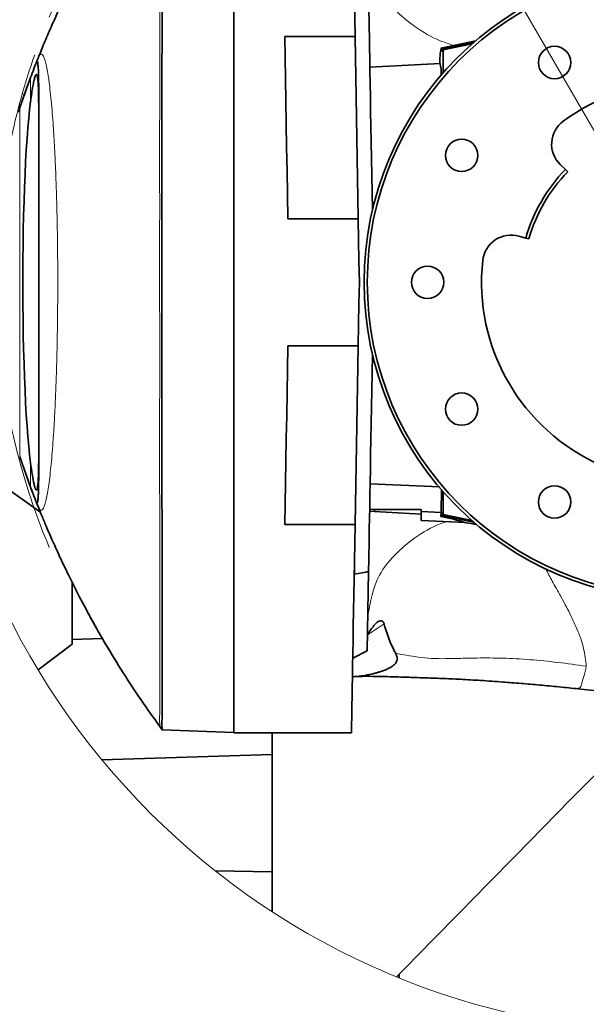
# Model space of a CAD drawing. Header units: millimetres. Extents: x 0 to 12429, y 0 to 8400.
# Tile 62 of 139: x 4090 to 4447, y 6414 to 7035. Entities that reach past the tile are written whole.
import ezdxf

# ---------------------------------------------------------------- set-up
doc = ezdxf.new("R2010")
doc.units = ezdxf.units.MM
doc.header["$LTSCALE"] = 20
doc.linetypes.add('CENTER', pattern=[10.16, 6.35, -1.27, 1.27, -1.27])
doc.styles.add('SLDTEXTSTYLE0', font='TXT', dxfattribs={"width": 0.605})
doc.dimstyles.new('SLDDIMSTYLE10', dxfattribs={"dimtxt": 70, "dimasz": 70, "dimexe": 0, "dimexo": 0.0625, "dimgap": 17.5, "dimtad": 0, "dimtih": 1, "dimtoh": 1, "dimdec": 1, "dimlfac": 0.5, "dimrnd": 1e-09, "dimzin": 12, "dimdsep": 46, "dimtxsty": 'SLDTEXTSTYLE0', "dimsah": 1, "dimcen": 0, "dimadec": 0, "dimazin": 3, "dimtfac": 1, "dimtofl": 0, "dimtmove": 0, "dimatfit": 3, "dimfxl": 1, "dimfrac": 2, "dimtolj": 1, "dimtzin": 12, "dimarcsym": 0})
doc.dimstyles.new('SLDDIMSTYLE11', dxfattribs={"dimtxt": 70, "dimasz": 70, "dimexe": 0, "dimexo": 0.0625, "dimgap": 17.5, "dimtad": 1, "dimdec": 1, "dimlfac": 0.5, "dimrnd": 1e-09, "dimzin": 12, "dimdsep": 46, "dimtxsty": 'SLDTEXTSTYLE0', "dimsah": 1, "dimcen": 0.09, "dimadec": 0, "dimazin": 3, "dimtfac": 1, "dimtmove": 0, "dimatfit": 0, "dimfxl": 1, "dimfrac": 2, "dimtolj": 1, "dimtzin": 12, "dimarcsym": 0})

# ---------------------------------------------------------------- blocks, each defined once
blk = doc.blocks.new('_D_66')
at = {"color": 7, "linetype": 'Continuous', "lineweight": 0}
for p, q in [((4183.84, 7428.69), (3138.26, 7428.69)), ((4290.65, 7243.69), (4183.84, 7428.69)), ((4506.65, 6869.57), (4290.65, 7243.69))]:
    blk.add_line(p, q, dxfattribs=at)
at = {"color": 7, "linetype": 'Continuous', "lineweight": 18}
blk.add_solid([(4290.65, 7243.69), (4264.31, 7309.31), (4246.99, 7299.31)], dxfattribs=at)
at = {"color": 7, "linetype": 'Continuous', "lineweight": 18, "char_height": 70, "attachment_point": 1, "style": 'SLDTEXTSTYLE0'}
for s, insert in [('R216', (3138.26, 7733.79)), ('Smallest circumscribed', (3138.26, 7626.36)), ('radius axis 4.', (3138.26, 7518.93))]:
    blk.add_mtext(s, dxfattribs=dict(at, insert=insert))
blk = doc.blocks.new('_D_67')
at = {"color": 7, "linetype": 'Continuous', "lineweight": 0}
for p, q in [((4400.65, 7147.79), (4400.65, 7803.38)), ((4506.65, 6873.57), (4506.65, 7803.38)), ((4400.65, 7773.38), (4175.81, 7773.38)), ((4506.65, 7773.38), (4400.65, 7773.38)), ((4506.65, 7773.38), (4626.65, 7773.38))]:
    blk.add_line(p, q, dxfattribs=at)
at = {"color": 7, "linetype": 'Continuous', "lineweight": 18}
for points in [[(4400.65, 7773.38), (4330.65, 7783.38), (4330.65, 7763.38)], [(4506.65, 7773.38), (4576.65, 7763.38), (4576.65, 7783.38)]]:
    blk.add_solid(points, dxfattribs=at)
at = {"color": 7, "linetype": 'Continuous', "lineweight": 18, "insert": (4175.81, 7863.62), "char_height": 70, "attachment_point": 1, "style": 'SLDTEXTSTYLE0'}
blk.add_mtext('53', dxfattribs=at)

msp = doc.modelspace()

# ---------------------------------------------------------------- linework, layer by layer
at = {"color": 7, "linetype": 'Continuous', "lineweight": 35}
for p, q in [((4224.651929, 6585.567547), (4224.651929, 7153.567626)), ((4256.645155, 7024.535968), (4300.946948, 7024.535968)), ((4302.953732, 6909.567548), (4300.946948, 7024.535968)), ((4377.037861, 7021.883561), (4355.086551, 7017.198397)), ((4355.681502, 7016.733958), (4355.120112, 7017.188384)), ((4355.681502, 7016.733958), (4375.48931, 7020.925595)), ((4355.681502, 7015.28032), (4355.681502, 7016.733958)), ((4356.274993, 7015.295817), (4355.681502, 7015.28032)), ((4375.189621, 7020.291402), (4356.274993, 7016.253306)), ((4356.478867, 7016.088082), (4356.274993, 7016.253306)), ((4356.274993, 7016.253306), (4356.274993, 7015.295817)), ((4374.670122, 7019.836737), (4356.478867, 7016.088082)), ((4356.478867, 7016.088082), (4356.478867, 7001.658751)), ((4375.48931, 7020.925595), (4376.060121, 7021.046235)), ((4354.477384, 7007.549836), (4310.283874, 7005.233838)), ((4089.684468, 6979.66273), (4096.489292, 6998.655869)), ((4101.651948, 6989.483191), (4101.651948, 6749.640538)), ((4433.47238, 6940.622164), (4430.25145, 6943.749501)), ((4433.47238, 6940.622164), (4434.907273, 6939.228965)), ((4302.953732, 6909.567548), (4258.651939, 6909.567548)), ((4404.208214, 6898.641302), (4408.527088, 6897.415592)), ((4410.451105, 6896.869613), (4408.527088, 6897.415592)), ((4258.651939, 6829.567625), (4302.953732, 6829.567625)), ((4300.985817, 6716.826035), (4302.953732, 6829.567625)), ((4096.489292, 6740.467502), (4089.684468, 6759.458615)), ((4354.223118, 6740.599467), (4310.432759, 6742.431237)), ((4355.31842, 6738.807632), (4355.192814, 6724.46592)), ((4356.478867, 6737.476541), (4356.478867, 6723.046972)), ((4313.11835, 6724.988534), (4310.131032, 6725.145055)), ((4313.11835, 6726.327373), (4310.153958, 6726.458861)), ((4313.11835, 6726.327373), (4342.65193, 6726.327373)), ((4313.11835, 6724.988534), (4313.11835, 6726.327373)), ((4342.65193, 6723.44072), (4313.11835, 6724.988534)), ((4342.65193, 6723.44072), (4342.65193, 6726.327373)), ((4355.192814, 6724.46592), (4342.65193, 6725.020005)), ((4356.274993, 6723.839356), (4355.681502, 6723.854853)), ((4355.681502, 6723.854853), (4355.681502, 6722.401334)), ((4356.274993, 6722.881867), (4356.274993, 6723.839356)), ((4342.65193, 6723.44072), (4342.65193, 6719.445421)), ((4342.65193, 6719.445421), (4370.501094, 6717.985942)), ((4355.681502, 6722.401334), (4355.004479, 6721.853091)), ((4355.681502, 6722.401334), (4375.48931, 6718.209578)), ((4356.478867, 6723.046972), (4356.274993, 6722.881867)), ((4375.189621, 6718.843772), (4356.274993, 6722.881867)), ((4356.478867, 6723.046972), (4374.670122, 6719.298436)), ((4370.504003, 6718.041493), (4370.831136, 6717.975094)), ((4375.48931, 6718.209578), (4376.060121, 6718.088938)), ((4300.985817, 6716.826035), (4256.684017, 6716.826035)), ((4300.508555, 6689.483716), (4300.508555, 6685.426428)), ((4300.508555, 6685.426428), (4307.651934, 6686.685993)), ((4307.651934, 6686.79793), (4307.651934, 6686.685993)), ((4308.595974, 6637.201859), (4309.468378, 6687.181546)), ((4309.468378, 6687.181546), (4309.251931, 6687.143399)), ((4122.651946, 6644.215419), (4122.651946, 6680.603697)), ((4300.437805, 6685.430123), (4300.508555, 6685.426428)), ((4141.794783, 6644.88907), (4122.651946, 6644.215419)), ((4122.651946, 6641.395761), (4122.651946, 6644.215419)), ((4122.651946, 6641.395761), (4101.349127, 6625.093891)), ((4299.515058, 6632.566048), (4308.595974, 6637.201859)), ((4441.378238, 6613.11896), (4477.778558, 6609.272792)), ((4441.778359, 6613.467766), (4441.401568, 6613.350226)), ((4179.366988, 6587.358548), (4179.376644, 6587.345196)), ((4179.395672, 6587.357475), (4179.40512, 6587.344481)), ((4179.452043, 6587.355568), (4179.451805, 6587.355568)), ((4179.452043, 6587.355568), (4224.651929, 6585.777117)), ((4224.651929, 6585.567547), (4298.694697, 6585.567547)), ((4248.651933, 6585.567547), (4248.651933, 6571.781828)), ((4248.651933, 6571.781828), (4141.445261, 6568.466498)), ((4248.651933, 6497.752859), (4248.651933, 6571.781828)), ((4212.839928, 6498.471572), (4248.651933, 6497.752859)), ((4248.651933, 6472.737981), (4248.651933, 6497.752859)), ((4328.651932, 6433.11794), (4328.651932, 6430.986001))]:
    msp.add_line(p, q, dxfattribs=at)
at = {"color": 8, "linetype": 'Continuous', "lineweight": 18}
for p, q in [((4377.010935, 7021.860673), (4355.120112, 7017.188384)), ((4375.48931, 7020.552231), (4375.48931, 7020.925595)), ((4096.489292, 6983.370377), (4096.489292, 6998.655869)), ((4089.684468, 6979.66273), (4089.684468, 6759.458615)), ((4096.489292, 6740.467502), (4096.489292, 6755.764796)), ((4375.48931, 6718.582942), (4375.48931, 6718.209578)), ((4319.237885, 6654.180838), (4309.147511, 6647.412016)), ((4177.959126, 6589.407636), (4177.940842, 6589.408352))]:
    msp.add_line(p, q, dxfattribs=at)
at = {"color": 7, "linetype": 'Continuous', "lineweight": 35, "flags": 128}
for points in [[(4298.694697, 7153.567626), (4298.700814, 7153.21715), (4298.71915, 7152.166917), (4298.749652, 7150.41907), (4298.792255, 7147.978379), (4298.846852, 7144.850566), (4298.913304, 7141.043498), (4298.991453, 7136.566474), (4299.081099, 7131.430461), (4299.182024, 7125.648333), (4299.293984, 7119.234397), (4299.416695, 7112.204386), (4299.549859, 7104.575469), (4299.693142, 7096.366717), (4299.846191, 7087.598159), (4300.008636, 7078.291728), (4300.180074, 7068.470313), (4300.36008, 7058.157994), (4300.5482, 7047.380282), (4300.743986, 7036.163642), (4300.946948, 7024.535968)], [(4309.465301, 7052.12958), (4309.470434, 7051.835372), (4309.488174, 7050.819232), (4309.518505, 7049.081399), (4309.561316, 7046.628787), (4309.616436, 7043.471409), (4309.683633, 7039.621426), (4309.762646, 7035.094573), (4309.853163, 7029.908969), (4309.954826, 7024.08488), (4310.067211, 7017.646147), (4310.189892, 7010.618045), (4310.322356, 7003.028943), (4310.464096, 6994.908883), (4310.61453, 6986.290528), (4310.773064, 6977.208211), (4310.939055, 6967.69817), (4311.111857, 6957.798316), (4311.290775, 6947.548463), (4311.47508, 6936.989381), (4311.664056, 6926.16327), (4311.85693, 6915.113284), (4311.860417, 6914.913608)], [(4258.651939, 6909.567548), (4258.385715, 6924.819662), (4258.122351, 6939.907743), (4257.862624, 6954.787089), (4257.607323, 6969.413592), (4257.357192, 6983.743741), (4257.112962, 6997.734858), (4256.875392, 7011.345936), (4256.645155, 7024.535968)], [(4096.489292, 6755.764796), (4095.899653, 6760.701491), (4095.33776, 6766.224338), (4094.806564, 6772.303654), (4094.308924, 6778.906657), (4093.847584, 6785.997822), (4093.424958, 6793.539001), (4093.043399, 6801.489546), (4092.704874, 6809.806778), (4092.411261, 6818.445636), (4092.164141, 6827.359869), (4091.964793, 6836.501314), (4091.814381, 6845.820858), (4091.713619, 6855.268194), (4091.663104, 6864.792539), (4091.663104, 6874.342634), (4091.713619, 6883.866979), (4091.814381, 6893.314315), (4091.964793, 6902.633859), (4092.164141, 6911.775304), (4092.411261, 6920.689537), (4092.704874, 6929.328396), (4093.043399, 6937.645508), (4093.424958, 6945.596172), (4093.847584, 6953.137232), (4094.308924, 6960.228516), (4094.806564, 6966.831519), (4095.33776, 6972.910954), (4095.899653, 6978.433682), (4096.489292, 6983.370377)], [(4302.953732, 6909.567548), (4303.185601, 6896.2837), (4303.418506, 6882.940485), (4303.651933, 6869.567587)], [(4303.651933, 6869.567587), (4303.418506, 6856.194688), (4303.185601, 6842.851474), (4302.953732, 6829.567625)], [(4256.684017, 6716.826035), (4256.910529, 6729.802682), (4257.143971, 6743.176533), (4257.383686, 6756.909563), (4257.628989, 6770.962788), (4257.879179, 6785.296275), (4258.133542, 6799.869253), (4258.391377, 6814.640357), (4258.651939, 6829.567625)], [(4311.860417, 6824.221565), (4311.850321, 6823.6434), (4311.655943, 6812.507464), (4311.465573, 6801.601006), (4311.279979, 6790.968372), (4311.099921, 6780.652715), (4310.926121, 6770.695998), (4310.759303, 6761.138632), (4310.600121, 6752.019478), (4310.449239, 6743.375494), (4310.307268, 6735.241844), (4310.174782, 6727.651669), (4310.052317, 6720.635606), (4309.940372, 6714.222266), (4309.839402, 6708.437754), (4309.749816, 6703.305437), (4309.67198, 6698.846294), (4309.606214, 6695.078327), (4309.552778, 6692.016913), (4309.511889, 6689.674451), (4309.483719, 6688.060476), (4309.468378, 6687.181546)], [(4102.913153, 6724.326326), (4094.138544, 6730.77388), (4079.714548, 6740.975453), (4065.21098, 6750.743462), (4050.65192, 6760.061456)], [(4300.985817, 6716.826035), (4300.779682, 6705.016329), (4300.580766, 6693.620397), (4300.38957, 6682.666852), (4300.206576, 6672.183229), (4300.032247, 6662.195875), (4299.867016, 6652.729942), (4299.711306, 6643.809153), (4299.565498, 6635.45592), (4299.429965, 6627.691342), (4299.305048, 6620.534851), (4299.191062, 6614.004447), (4299.088289, 6608.1167), (4298.996997, 6602.886273), (4298.917402, 6598.326279), (4298.849706, 6594.448282), (4298.794087, 6591.261937), (4298.750688, 6588.77535), (4298.719604, 6586.994721), (4298.700925, 6585.924579), (4298.694697, 6585.567547)], [(4500.114937, 6607.903911), (4489.300658, 6596.880032), (4471.894596, 6579.136683), (4454.451394, 6561.355426), (4436.988716, 6543.55426), (4419.524258, 6525.751425), (4402.075708, 6507.964684), (4384.660747, 6490.212275), (4367.297017, 6472.511961), (4350.002103, 6454.88186), (4332.793531, 6437.339856), (4327.15815, 6431.595279)], [(4177.862909, 6589.410974), (4178.611976, 6588.37886), (4179.361012, 6587.346627)]]:
    msp.add_lwpolyline(points, dxfattribs=at)
at = {"color": 8, "linetype": 'Continuous', "lineweight": 18, "flags": 128}
msp.add_lwpolyline([(4177.959126, 6589.407636), (4178.795021, 6588.258459), (4179.451805, 6587.355568)], dxfattribs=at)
at = {"color": 7, "linetype": 'Continuous', "lineweight": 18}
msp.add_circle((4506.651901, 6869.590865), 473.326351, dxfattribs=at)
at = {"color": 7, "linetype": 'Continuous', "lineweight": 35}
for centre, radius in [((4506.651934, 6869.567665), 200.000001), ((4506.651935, 6869.567542), 198.000008), ((4426.651948, 7008.131749), 10.200006), ((4368.087884, 6949.567564), 10.200007), ((4346.651947, 6869.567638), 10.200005), ((4368.087884, 6789.567597), 10.200007), ((4426.651948, 6731.003529), 10.200006)]:
    msp.add_circle(centre, radius, dxfattribs=at)
at = {"color": 7, "linetype": 'CENTER', "lineweight": 18}
msp.add_arc((4506.651934, 6869.567581), 432, 79.755238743, 202.763163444, dxfattribs=at)
at = {"color": 7, "linetype": 'Continuous', "lineweight": 35}
for centre, radius, start, end in [((4401.390332, 7008.47445), 47.083606, 169.334575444, 181.135387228), ((4328.456996, 7001.095868), 26.808847, 358.194834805, 13.93023273), ((4506.651935, 6869.568028), 125.999606, 53.749868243, 126.250131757), ((4442.790509, 6956.663547), 18.000017, 126.250028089, 225.844046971), ((4506.651737, 6869.567739), 101.999753, 135.844051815, 164.156016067), ((4506.652924, 6869.567061), 100.001097, 135.844235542, 164.155795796), ((4399.29375, 6881.325299), 17.999886, 74.155502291, 173.750413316), ((4506.65205, 6869.567631), 126.000105, 173.750049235, 246.249963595), ((4242.5816, 6731.269865), 112.816574, 355.211963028, 356.542404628), ((4327.709248, 6576.222966), 148.165998, 73.079909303, 79.384304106), ((4315.857669, 6376.432461), 345.938509, 79.729459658, 80.856302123)]:
    msp.add_arc(centre, radius, start, end, dxfattribs=at)
for points, knots in [([(4177.996438, 7149.664952), (4175.063601, 7145.646085), (4167.85464, 7135.767649), (4157.492317, 7120.088168), (4147.083744, 7103.383689), (4138.232224, 7088.161201), (4131.103113, 7075.146747), (4125.430046, 7064.250884), (4120.986131, 7055.357313), (4117.291662, 7047.689175), (4114.295737, 7041.27221), (4111.942056, 7036.096944), (4109.799123, 7031.286204), (4107.721591, 7026.521082), (4105.588142, 7021.508507), (4103.639775, 7016.8275), (4101.871167, 7012.479569), (4100.684415, 7009.521828), (4100.093311, 7008.010721), (4100.026619, 7007.84023)], [0, 0, 0, 0, 0.0919626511, 0.2260456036, 0.3472958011, 0.4557694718, 0.5515091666, 0.621583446, 0.6828415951, 0.7352876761, 0.7789244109, 0.8137527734, 0.8403842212, 0.8762778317, 0.9098461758, 0.941088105, 0.9700049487, 0.9966157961, 1, 1, 1, 1]), ([(4179.431167, 7151.77901), (4179.417172, 7151.537907), (4179.361322, 7150.575772), (4179.249922, 7148.409851), (4179.357531, 7144.814005), (4179.397246, 7139.798695), (4179.363283, 7133.40218), (4179.342719, 7125.637014), (4179.350331, 7116.569817), (4179.361163, 7106.216272), (4179.35773, 7094.664643), (4179.34686, 7081.934765), (4179.338482, 7068.135733), (4179.33868, 7053.291394), (4179.341742, 7037.528587), (4179.333383, 7020.874493), (4179.322192, 7003.471449), (4179.321708, 6985.349728), (4179.32001, 6966.664149), (4179.317692, 6947.447055), (4179.319014, 6927.862638), (4179.321338, 6907.944792), (4179.320067, 6887.863788), (4179.315369, 6867.654278), (4179.315926, 6847.489112), (4179.323313, 6827.403063), (4179.32708, 6807.567907), (4179.315644, 6788.017903), (4179.312871, 6768.920177), (4179.315175, 6750.307712), (4179.323677, 6732.339574), (4179.33689, 6715.046878), (4179.338506, 6698.577477), (4179.336375, 6682.959868), (4179.340417, 6668.327484), (4179.348821, 6654.705556), (4179.359594, 6642.210683), (4179.360422, 6630.864475), (4179.348437, 6620.764065), (4179.338912, 6611.926099), (4179.378965, 6604.427426), (4179.392075, 6598.27884), (4179.345294, 6593.539637), (4179.213247, 6590.241259), (4179.461874, 6588.348557), (4179.454011, 6587.554341), (4179.452043, 6587.355568)], [0, 0, 0, 0, 0.0012836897, 0.0051226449, 0.0115215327, 0.0203916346, 0.0317834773, 0.0455179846, 0.0616647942, 0.0799760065, 0.1005479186, 0.1230624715, 0.147636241, 0.1738907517, 0.2019611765, 0.231416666, 0.2624084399, 0.2944595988, 0.3277348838, 0.3617236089, 0.3965998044, 0.43182744, 0.4675883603, 0.5033317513, 0.5392424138, 0.5747676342, 0.6100905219, 0.644667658, 0.6786772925, 0.71159628, 0.7435942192, 0.7741792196, 0.8035081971, 0.8311302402, 0.8571879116, 0.8812803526, 0.9035317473, 0.9235990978, 0.9415861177, 0.9572165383, 0.9705724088, 0.9814452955, 0.9898891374, 0.9957806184, 0.9989439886, 1, 1, 1, 1]), ([(4096.489292, 6998.655869), (4097.189189, 7000.454667), (4098.174243, 7002.986342), (4099.381291, 7006.340665), (4099.963086, 7007.561611), (4100.411666, 7008.909221), (4101.139802, 7008.242664), (4101.05704, 7006.957436), (4101.408012, 7004.939758), (4101.474557, 7002.130117), (4101.595965, 6998.597126), (4101.6413, 6994.296632), (4101.648225, 6991.166568), (4101.651948, 6989.483191)], [0, 0, 0, 0, 0.1941563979, 0.2732608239, 0.3359300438, 0.3583233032, 0.3714629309, 0.4125400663, 0.483013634, 0.574296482, 0.6900578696, 0.8333102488, 1, 1, 1, 1]), ([(4096.46706, 6998.59388), (4096.435555, 6998.510598), (4095.985761, 6997.321562), (4095.183021, 6995.154636), (4094.073221, 6992.132495), (4093.056782, 6989.315868), (4092.094015, 6986.61021), (4091.183396, 6984.026272), (4090.349116, 6981.591766), (4089.552013, 6979.271643), (4089.000641, 6977.720029), (4088.668962, 6976.932412), (4088.646751, 6976.87967)], [0, 0, 0, 0, 0.0115735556, 0.1652371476, 0.3003547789, 0.4300350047, 0.554444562, 0.6736312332, 0.7861393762, 0.8889217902, 0.9925616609, 1, 1, 1, 1]), ([(4096.489292, 6983.370377), (4096.732307, 6985.188919), (4097.175824, 6988.507865), (4097.900845, 6992.895138), (4098.496255, 6996.200207), (4099.157867, 6998.560439), (4099.447235, 6999.883446), (4100.260641, 7000.853237), (4100.822984, 6999.665145), (4100.98407, 6998.279872), (4101.294223, 6995.641527), (4101.481059, 6991.471517), (4101.637245, 6985.220909), (4101.646641, 6980.183077), (4101.651948, 6977.337672)], [0, 0, 0, 0, 0.133484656, 0.2436174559, 0.322385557, 0.379912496, 0.416101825, 0.4314701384, 0.4480597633, 0.4856678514, 0.5473669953, 0.6333213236, 0.7928971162, 1, 1, 1, 1]), ([(4101.651948, 6761.797501), (4101.648512, 6759.887023), (4101.642082, 6756.311954), (4101.577446, 6751.329834), (4101.458743, 6747.096167), (4101.293429, 6743.739355), (4101.04562, 6741.072081), (4100.806521, 6739.661336), (4100.407411, 6738.337943), (4099.492925, 6739.012558), (4099.252012, 6740.368904), (4098.332304, 6743.33564), (4097.508035, 6748.597306), (4096.86764, 6753.102885), (4096.489292, 6755.764796)], [0, 0, 0, 0, 0.13889902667, 0.25992101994, 0.36280230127, 0.44552505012, 0.50801966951, 0.54846787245, 0.56733751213, 0.58014005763, 0.61289682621, 0.66900447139, 0.80444675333, 1, 1, 1, 1]), ([(4101.651948, 6749.640538), (4101.646745, 6746.772676), (4101.639439, 6742.745746), (4101.514695, 6737.752447), (4101.411281, 6734.930147), (4101.202674, 6732.604332), (4101.089995, 6731.386445), (4100.703193, 6730.168218), (4099.87969, 6731.209445), (4099.55575, 6732.569905), (4098.187569, 6735.913881), (4097.195994, 6738.572611), (4096.489292, 6740.467502)], [0, 0, 0, 0, 0.2843681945, 0.39929771, 0.4923928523, 0.5687819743, 0.6177369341, 0.6388850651, 0.6552467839, 0.7156951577, 0.7973743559, 1, 1, 1, 1]), ([(4097.771746, 6737.104608), (4097.637348, 6737.45463), (4097.207307, 6738.574618), (4096.781811, 6739.696342), (4096.489292, 6740.467502)], [0, 0, 0, 0, 0.3125224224, 1, 1, 1, 1]), ([(4097.772103, 6737.104727), (4097.795712, 6737.042515), (4097.853707, 6736.889691), (4097.912863, 6736.737312), (4097.947937, 6736.646964)], [0, 0, 0, 0, 0.4070828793, 1, 1, 1, 1]), ([(4100.048524, 6731.255128), (4100.396845, 6730.369271), (4101.511425, 6727.534653), (4103.598227, 6722.397062), (4106.548052, 6715.323754), (4110.250077, 6706.773336), (4114.880146, 6696.52802), (4120.57821, 6684.538243), (4127.455765, 6670.86177), (4135.64245, 6655.570793), (4145.272772, 6638.744596), (4156.537933, 6620.509574), (4167.509045, 6603.835118), (4175.076051, 6593.499535), (4178.017747, 6589.481546)], [0, 0, 0, 0, 0.0176007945, 0.0563201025, 0.1025322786, 0.1593066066, 0.2285993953, 0.3104117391, 0.4047508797, 0.5116339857, 0.631090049, 0.7631658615, 0.9079300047, 1, 1, 1, 1]), ([(4309.251931, 6687.143399), (4309.072933, 6687.110703), (4308.734951, 6687.048968), (4308.276065, 6686.9617), (4307.93668, 6686.876199), (4307.732848, 6686.842946), (4307.662575, 6686.803851), (4307.651934, 6686.79793)], [0, 0, 0, 0, 0.333237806, 0.6292185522, 0.8530931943, 0.9777543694, 1, 1, 1, 1]), ([(4151.456129, 6628.759219), (4151.459339, 6628.753993), (4151.55696, 6628.595078), (4150.847981, 6629.73984), (4150.498917, 6630.306606), (4149.249987, 6632.340418), (4147.879578, 6634.597055), (4146.016293, 6637.695395), (4143.838362, 6641.370918), (4141.250534, 6645.809531), (4138.366746, 6650.856493), (4135.373972, 6656.204032), (4133.401497, 6659.830746), (4132.45691, 6661.567523)], [0, 0, 0, 0, 0.0004681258, 0.0142358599, 0.0481891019, 0.1025530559, 0.176424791, 0.2680760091, 0.3840896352, 0.5156776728, 0.6736692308, 0.8437253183, 1, 1, 1, 1]), ([(4314.028491, 6654.402329), (4314.454317, 6654.81934), (4315.245223, 6655.593872), (4316.678475, 6656.282674), (4318.187785, 6656.114172), (4318.955773, 6655.119852), (4319.161232, 6654.435978), (4319.237885, 6654.180838)], [0, 0, 0, 0, 0.2629662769, 0.4884189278, 0.6828699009, 0.8816850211, 1, 1, 1, 1]), ([(4314.028491, 6654.402329), (4313.246859, 6653.525633), (4311.825007, 6651.93085), (4310.165339, 6649.557665), (4309.029619, 6647.501092), (4308.828877, 6646.154926), (4308.742095, 6645.572974)], [0, 0, 0, 0, 0.3364497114, 0.6120295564, 0.8322791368, 1, 1, 1, 1]), ([(4326.548595, 6635.453536), (4325.073913, 6638.389342), (4322.053245, 6644.402904), (4320.190991, 6650.870636), (4319.237885, 6654.180838)], [0, 0, 0, 0, 0.4881974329, 1, 1, 1, 1]), ([(4299.309705, 6620.801641), (4300.322527, 6620.862955), (4303.017623, 6621.026109), (4307.354172, 6621.668553), (4311.402521, 6622.498161), (4314.474134, 6623.295942), (4316.566612, 6623.918028), (4318.643238, 6624.626383), (4320.708115, 6625.442406), (4322.703126, 6626.394637), (4324.428938, 6627.433571), (4325.80056, 6628.538286), (4326.652675, 6629.539784), (4327.111055, 6630.361668), (4327.393404, 6631.095111), (4327.54209, 6632.01122), (4327.429808, 6633.57411), (4326.912987, 6634.680909), (4326.551151, 6635.455801)], [0, 0, 0, 0, 0.085707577, 0.2280657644, 0.3698887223, 0.4347036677, 0.49614152, 0.5542894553, 0.6200380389, 0.6836271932, 0.7408698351, 0.7898461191, 0.8318757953, 0.8509429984, 0.8691281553, 0.8980292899, 0.9286082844, 1, 1, 1, 1]), ([(4302.064579, 6620.968892), (4302.258735, 6620.980406), (4304.43246, 6621.109317), (4308.906305, 6621.105073), (4315.695564, 6621.072359), (4324.069093, 6620.861372), (4333.704453, 6620.500645), (4344.519087, 6620.167606), (4355.711987, 6619.763713), (4367.603682, 6619.222565), (4380.504078, 6618.489008), (4393.242073, 6617.609822), (4405.652892, 6616.633049), (4417.400933, 6615.612769), (4429.484087, 6614.475238), (4437.631801, 6613.627698), (4441.748938, 6613.199426)], [0, 0, 0, 0, 0.0041684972, 0.0466697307, 0.0958143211, 0.1497111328, 0.2261750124, 0.3024768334, 0.3816081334, 0.466226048, 0.5576094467, 0.6585415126, 0.7398815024, 0.8244293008, 0.9112820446, 1, 1, 1, 1])]:
    msp.add_open_spline(points, degree=3, knots=knots, dxfattribs=at)
at = {"color": 8, "linetype": 'Continuous', "lineweight": 18}
for points, knots in [([(4177.938518, 7149.726702), (4177.916865, 7149.435834), (4177.831061, 7148.283226), (4177.793671, 7145.69371), (4177.892305, 7141.394185), (4177.910978, 7135.41295), (4177.859135, 7126.962285), (4177.876306, 7115.809794), (4177.888394, 7101.712792), (4177.879633, 7085.381337), (4177.867691, 7066.994187), (4177.873655, 7046.705477), (4177.871724, 7024.691734), (4177.860343, 7001.196538), (4177.858811, 6976.46808), (4177.855629, 6950.651639), (4177.858998, 6923.956428), (4177.857941, 6896.714641), (4177.854571, 6869.314505), (4177.859361, 6841.986531), (4177.86786, 6814.896815), (4177.853527, 6788.317913), (4177.849898, 6762.541089), (4177.85586, 6737.806153), (4177.873254, 6714.309728), (4177.871983, 6692.307903), (4177.868483, 6672.045144), (4177.87933, 6653.660289), (4177.889595, 6637.337565), (4177.874996, 6623.261897), (4177.858488, 6612.11702), (4177.911346, 6603.67015), (4177.903867, 6597.703791), (4177.748254, 6593.423358), (4177.901703, 6590.849635), (4177.947568, 6589.69788), (4177.959126, 6589.407636)], [0, 0, 0, 0, 0.0015614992, 0.0061876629, 0.0138553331, 0.0245891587, 0.0382086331, 0.059101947, 0.084299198, 0.1136846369, 0.1465408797, 0.1827445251, 0.2223108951, 0.2644030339, 0.3085384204, 0.3547076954, 0.4026249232, 0.4514652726, 0.500560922, 0.5493259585, 0.5977799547, 0.6455999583, 0.6916300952, 0.7357897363, 0.7780314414, 0.8174305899, 0.8535880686, 0.8865187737, 0.9158635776, 0.9409804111, 0.9618801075, 0.975534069, 0.9862039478, 0.99382835, 0.9984447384, 1, 1, 1, 1]), ([(4363.021382, 7018.892123), (4360.194038, 7019.821044), (4351.584123, 7022.649823), (4338.714889, 7030.162353), (4325.701138, 7041.024331), (4313.098995, 7056.820751), (4310.575552, 7070.991978), (4308.97962, 7079.954459)], [0, 0, 0, 0, 0.1030946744, 0.3139471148, 0.5109184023, 0.6906842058, 1, 1, 1, 1]), ([(4096.489292, 6998.655869), (4096.729412, 6999.289438), (4097.637962, 7001.686699), (4099.209677, 7005.769302), (4100.794784, 7009.873179), (4101.871419, 7012.371779), (4102.763335, 7013.511894), (4104.03407, 7013.177398), (4104.787754, 7011.746244), (4105.646265, 7009.578815), (4106.460688, 7006.317046), (4107.279933, 7002.127247), (4108.064265, 6996.998356), (4108.824331, 6990.952537), (4109.554958, 6983.939335), (4110.235504, 6976.127388), (4110.86143, 6967.607273), (4111.434346, 6958.400126), (4111.955804, 6948.423712), (4112.408987, 6937.937453), (4112.792891, 6927.069235), (4113.108925, 6915.850336), (4113.358109, 6904.156833), (4113.53333, 6892.26555), (4113.634411, 6880.320698), (4113.663534, 6868.398759), (4113.620845, 6856.357037), (4113.503939, 6844.45428), (4113.316641, 6832.789195), (4113.063196, 6821.461878), (4112.739191, 6810.356554), (4112.349071, 6799.673893), (4111.896905, 6789.503349), (4111.388127, 6779.931422), (4110.819182, 6770.892874), (4110.198575, 6762.543884), (4109.53121, 6754.956552), (4108.823891, 6748.176762), (4108.072072, 6742.180508), (4107.29087, 6737.063538), (4106.480325, 6732.907455), (4105.685828, 6729.684942), (4104.829252, 6727.466226), (4104.078799, 6726.001786), (4102.857935, 6725.591592), (4101.961656, 6726.610242), (4100.88303, 6729.001445), (4099.476598, 6732.655953), (4098.303366, 6735.717394), (4097.771746, 6737.104608)], [0, 0, 0, 0, 0.0063601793, 0.024065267, 0.0412862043, 0.047017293, 0.0505225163, 0.0532011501, 0.0576972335, 0.0649587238, 0.0754093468, 0.0890446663, 0.1051196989, 0.1240995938, 0.1462762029, 0.1713333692, 0.1977418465, 0.2265064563, 0.2579682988, 0.2915620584, 0.3250791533, 0.3601002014, 0.3969655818, 0.4349230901, 0.4717888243, 0.5091493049, 0.5468879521, 0.5848789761, 0.6209389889, 0.6564543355, 0.691285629, 0.7252784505, 0.7568467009, 0.7868958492, 0.815299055, 0.8418990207, 0.8655196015, 0.886829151, 0.9059109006, 0.922277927, 0.9354091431, 0.9457286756, 0.9532677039, 0.9579922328, 0.9605575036, 0.9637973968, 0.9691224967, 0.9860086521, 1, 1, 1, 1]), ([(4308.97962, 6659.180834), (4310.576361, 6668.141271), (4313.101094, 6682.30932), (4325.696567, 6698.122298), (4338.734411, 6708.923278), (4350.11578, 6715.791411), (4357.156495, 6718.183134), (4358.436965, 6718.618108)], [0, 0, 0, 0, 0.3277416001, 0.5182179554, 0.7269217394, 0.9503362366, 1, 1, 1, 1]), ([(4421.11159, 6688.796713), (4422.456064, 6686.253656), (4425.475638, 6680.542168), (4430.694774, 6671.267072), (4436.312416, 6660.851467), (4441.405473, 6649.84922), (4445.357616, 6638.785964), (4446.213342, 6631.200189), (4446.632226, 6627.486898)], [0, 0, 0, 0, 0.1289068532, 0.2895138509, 0.4769871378, 0.658930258, 0.8330439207, 1, 1, 1, 1]), ([(4326.549452, 6635.45294), (4328.811451, 6635.119067), (4333.561636, 6634.417937), (4340.990287, 6633.137261), (4349.196015, 6632.205385), (4358.164651, 6632.216728), (4367.801458, 6632.442021), (4379.819047, 6632.712186), (4394.315132, 6632.676596), (4411.271544, 6631.693243), (4428.833211, 6629.985428), (4440.658574, 6628.325447), (4446.632226, 6627.486898)], [0, 0, 0, 0, 0.0568883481, 0.119465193, 0.1875776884, 0.2620276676, 0.3423525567, 0.4274870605, 0.5611041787, 0.7029096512, 0.849923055, 1, 1, 1, 1]), ([(4446.632226, 6627.486898), (4446.174372, 6625.229588), (4445.383564, 6621.330748), (4443.690408, 6617.118329), (4443.049077, 6613.794816), (4441.932187, 6613.507358), (4441.778359, 6613.467766)], [0, 0, 0, 0, 0.4490584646, 0.7756163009, 0.969095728, 1, 1, 1, 1])]:
    msp.add_open_spline(points, degree=3, knots=knots, dxfattribs=at)

# ---------------------------------------------------------------- dimensions: what is measured, and where the dimension line sits
at = {"color": 7, "linetype": 'Continuous', "lineweight": 18}
dim = msp.add_linear_dim(base=(4400.651934, 7773.381669), p1=(4506.651934, 6869.567581), p2=(4400.651934, 7143.793765), dimstyle='SLDDIMSTYLE11', dxfattribs=at)
dim.commit()
dim.dimension.update_dxf_attribs({"geometry": '_D_67', "text_midpoint": (4229.280718, 7773.381669), "dimtype": 160})
dim = msp.add_radius_dim(center=(4506.651934, 6869.567581), mpoint=(4290.651934, 7243.690556), text='<>\\PSmallest circumscribed \\Pradius axis 4.', dimstyle='SLDDIMSTYLE10', dxfattribs=at)
dim.commit()
dim.dimension.update_dxf_attribs({"geometry": '_D_66', "text_midpoint": (3646.050352, 7589.836508), "dimtype": 164})

doc.saveas('drawing.dxf')
